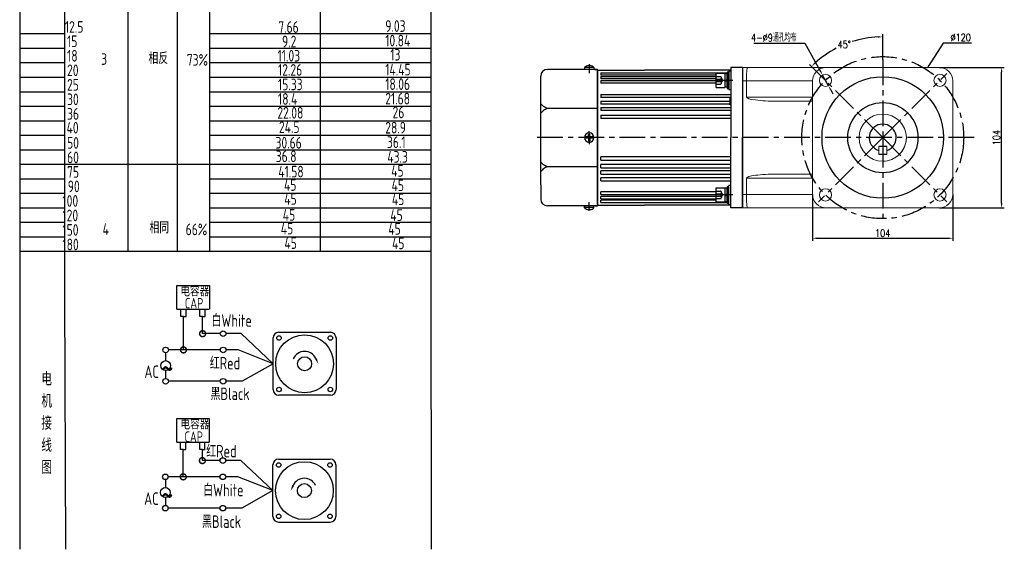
# Model space of a CAD drawing. Header units: inches. Extents: x 331 to 12887, y -474 to 4488.
# Tile 104 of 122: x 8955 to 9685, y 3586 to 3978. Entities that reach past the tile are written whole.
import ezdxf

# ---------------------------------------------------------------- set-up
doc = ezdxf.new("R2010")
doc.units = ezdxf.units.IN
doc.header["$LTSCALE"] = 10
doc.header["$MEASUREMENT"] = 0
doc.linetypes.add('CENTER', pattern=[10.16, 6.35, -1.27, 1.27, -1.27])
doc.linetypes.add('HIDDEN', pattern=[1.905, 1.27, -0.635])
for name, color, linetype in [('1轮廓实线层', 7, 'Continuous'), ('2细线层', 4, 'Continuous'), ('3中心线层', 1, 'CENTER'), ('4虚线层', 6, 'HIDDEN'), ('6文字层', 3, 'Continuous'), ('7标注层', 4, 'Continuous')]:
    doc.layers.add(name, color=color, linetype=linetype)
doc.styles.add('PC_TEXTSTYLE', font='isocp.shx', dxfattribs={"width": 0.8, "bigfont": 'HZFS.SHX'})
doc.styles.add('TH_GBDIM', font='romans.shx', dxfattribs={"width": 0.8, "bigfont": 'gbcbig.shx'})
doc.dimstyles.new('TH_GBDIM', dxfattribs={"dimtxt": 3.5, "dimasz": 2.5, "dimexe": 2, "dimexo": 0, "dimgap": 1, "dimtad": 1, "dimdec": 4, "dimdsep": 46, "dimtxsty": 'TH_GBDIM', "dimcen": 0.09, "dimclrd": 4, "dimclre": 4, "dimclrt": 3, "dimadec": 0, "dimazin": 0, "dimtfac": 1, "dimtdec": 4, "dimtmove": 0, "dimatfit": 3, "dimfxl": 1, "dimtzin": 0, "dimarcsym": 0})

# ---------------------------------------------------------------- blocks, each defined once
blk = doc.blocks.new('_DotSmall')
at = {"color": 0, "linetype": 'ByBlock', "const_width": 0.5}
blk.add_lwpolyline([(-0.0625, 0, 1), (0.0625, 0, 1)], format="xyb", close=True, dxfattribs=at)
blk = doc.blocks.new('*D757')
at = {"layer": '7标注层', "color": 4, "lineweight": -2, "transparency": 16777216}
for p, q in [((9542.82, 3848.61), (9542.82, 3814.1)), ((9646.82, 3848.61), (9646.82, 3814.1)), ((9546.32, 3816.1), (9643.32, 3816.1))]:
    blk.add_line(p, q, dxfattribs=at)
at = {"layer": '7标注层', "color": 4, "transparency": 16777216}
for points in [[(9546.32, 3816.69), (9546.32, 3815.52), (9542.82, 3816.1)], [(9643.32, 3816.69), (9643.32, 3815.52), (9646.82, 3816.1)]]:
    blk.add_solid(points, dxfattribs=at)
at = {"layer": 'Defpoints', "color": 0, "transparency": 16777216}
for p in [(9542.82, 3848.61), (9646.82, 3848.61), (9646.82, 3816.1)]:
    blk.add_point(p, dxfattribs=at)
at = {"layer": '7标注层', "color": 3, "transparency": 16777216, "insert": (9594.82, 3819.85), "char_height": 5.5, "attachment_point": 5, "style": 'TH_GBDIM'}
blk.add_mtext('104', dxfattribs=at)
blk = doc.blocks.new('*D758')
at = {"layer": '7标注层', "color": 4, "lineweight": -2, "transparency": 16777216}
for p, q in [((9636.82, 3942.61), (9684.93, 3942.61)), ((9682.93, 3842.11), (9682.93, 3939.11)), ((9636.82, 3838.61), (9684.93, 3838.61))]:
    blk.add_line(p, q, dxfattribs=at)
at = {"layer": '7标注层', "color": 4, "transparency": 16777216}
for points in [[(9682.34, 3939.11), (9683.51, 3939.11), (9682.93, 3942.61)], [(9682.34, 3842.11), (9683.51, 3842.11), (9682.93, 3838.61)]]:
    blk.add_solid(points, dxfattribs=at)
at = {"layer": 'Defpoints', "color": 0, "transparency": 16777216}
for p in [(9636.82, 3942.61), (9682.93, 3942.61), (9636.82, 3838.61)]:
    blk.add_point(p, dxfattribs=at)
at = {"layer": '7标注层', "color": 3, "transparency": 16777216, "insert": (9679.18, 3890.61), "char_height": 5.5, "attachment_point": 5, "rotation": 90, "style": 'TH_GBDIM'}
blk.add_mtext('104', dxfattribs=at)
blk = doc.blocks.new('*D759')
at = {"layer": '7标注层', "color": 4, "lineweight": -2, "transparency": 16777216}
for p, q in [((9639.51, 3960.47), (9629.04, 3944.1)), ((9660.56, 3960.47), (9639.51, 3960.47)), ((9594.73, 3890.61), (9594.91, 3890.61)), ((9594.82, 3890.52), (9594.82, 3890.7))]:
    blk.add_line(p, q, dxfattribs=at)
at = {"layer": '7标注层', "color": 4, "transparency": 16777216}
blk.add_solid([(9628.55, 3944.41), (9629.53, 3943.78), (9627.15, 3941.15)], dxfattribs=at)
at = {"layer": 'Defpoints', "color": 0, "transparency": 16777216}
for p in [(9627.15, 3941.15), (9562.49, 3840.06)]:
    blk.add_point(p, dxfattribs=at)
at = {"layer": '7标注层', "color": 3, "transparency": 16777216, "insert": (9652.59, 3964.72), "char_height": 5.5, "attachment_point": 5, "style": 'TH_GBDIM'}
blk.add_mtext('{∅120}{}{}', dxfattribs=at)
blk = doc.blocks.new('*D760')
at = {"layer": '7标注层', "color": 4, "lineweight": -2, "transparency": 16777216}
for p, q in [((9499.31, 3960.63), (9537.2, 3960.63)), ((9537.2, 3960.63), (9548.54, 3940.04)), ((9554.57, 3929.09), (9550.23, 3936.98)), ((9556.25, 3926.03), (9557.94, 3922.96))]:
    blk.add_line(p, q, dxfattribs=at)
at = {"layer": '7标注层', "color": 4, "transparency": 16777216}
for points in [[(9549.05, 3940.32), (9548.03, 3939.76), (9550.23, 3936.98)], [(9556.77, 3926.31), (9555.74, 3925.74), (9554.57, 3929.09)]]:
    blk.add_solid(points, dxfattribs=at)
at = {"layer": 'Defpoints', "color": 0, "transparency": 16777216}
for p in [(9550.23, 3936.98), (9554.57, 3929.09)]:
    blk.add_point(p, dxfattribs=at)
at = {"layer": '7标注层', "color": 3, "transparency": 16777216, "insert": (9514.13, 3964.56), "char_height": 5.5, "attachment_point": 5, "style": 'TH_GBDIM'}
blk.add_mtext('{4-∅9}{}{}{通孔均布}', dxfattribs=at)
blk = doc.blocks.new('*D632')
at = {"layer": '7标注层', "color": 4, "lineweight": -2, "transparency": 16777216}
for p, q in [((9594.82, 3948.56), (9594.82, 3967.23)), ((9547.21, 3938.22), (9540.64, 3944.79))]:
    blk.add_line(p, q, dxfattribs=at)
for start, end in [(92.68759, 107.67506), (117.49999, 132.31241)]:
    blk.add_arc((9594.82, 3890.61), 74.62, start, end, dxfattribs=at)
at = {"layer": '7标注层', "color": 4, "transparency": 16777216}
for points in [[(9591.31, 3965.73), (9591.34, 3964.56), (9594.82, 3965.23)], [(9544.99, 3945.37), (9544.19, 3946.21), (9542.06, 3943.37)]]:
    blk.add_solid(points, dxfattribs=at)
at = {"layer": 'Defpoints', "color": 0, "transparency": 16777216}
for p in [(9575.51, 3962.69), (9594.82, 3948.56), (9547.21, 3938.22), (9594.82, 3890.61), (9594.82, 3831.41)]:
    blk.add_point(p, dxfattribs=at)
at = {"layer": '7标注层', "color": 3, "transparency": 16777216, "insert": (9566.27, 3959.55), "char_height": 5.5, "attachment_point": 5, "style": 'TH_GBDIM'}
blk.add_mtext('45°', dxfattribs=at)

msp = doc.modelspace()

# ---------------------------------------------------------------- linework, layer by layer
for p, q in [((9383.32208, 3941.1072), (9346.32208, 3941.1072)), ((9373.82208, 3942.54254), (9373.82208, 3941.1072)), ((9380.82208, 3942.44814), (9373.82208, 3942.44814)), ((9376.72208, 3944.1354), (9376.72208, 3943.7072)), ((9377.92208, 3943.7072), (9376.72208, 3943.7072)), ((9377.92208, 3944.1354), (9377.92208, 3943.7072)), ((9380.82208, 3942.54254), (9380.82208, 3941.1072)), ((9381.57208, 3941.1072), (9383.32208, 3941.1072)), ((9383.32208, 3940.1072), (9383.32208, 3941.1072)), ((9490.82208, 3942.6072), (9490.82208, 3838.6072)), ((9341.32208, 3925.6072), (9341.32208, 3936.1072)), ((9383.32208, 3940.1072), (9383.32208, 3890.6072)), ((9341.32208, 3855.6072), (9341.32208, 3925.6072)), ((9383.32208, 3912.18844), (9346.32208, 3912.18844)), ((9383.32208, 3841.1072), (9383.32208, 3890.6072)), ((9597.82208, 3884.1072), (9591.82208, 3884.1072)), ((9597.82208, 3878.1072), (9591.82208, 3878.1072)), ((9383.32208, 3869.02596), (9346.32208, 3869.02596)), ((9341.32208, 3855.6072), (9341.32208, 3845.1072)), ((9490.82208, 3848.6072), (9490.82208, 3838.6072)), ((9383.32208, 3840.1072), (9346.32208, 3840.1072)), ((9373.82208, 3838.67185), (9373.82208, 3840.1072)), ((9373.82208, 3839.80444), (9373.82208, 3838.67185)), ((9380.82208, 3838.76626), (9373.82208, 3838.76626)), ((9380.82208, 3838.67185), (9380.82208, 3840.1072)), ((9381.57208, 3840.1072), (9383.32208, 3840.1072)), ((9381.57208, 3840.1072), (9383.32208, 3840.1072)), ((9383.32208, 3841.1072), (9383.32208, 3840.1072)), ((9377.92208, 3837.5072), (9376.72208, 3837.5072)), ((9376.72208, 3837.079), (9376.72208, 3837.5072)), ((9377.92208, 3837.079), (9377.92208, 3837.5072))]:
    msp.add_line(p, q)
at = {"linetype": 'Continuous', "lineweight": 15}
for p, q in [((9490.82208, 3942.6072), (9494.48245, 3942.6072)), ((9494.48245, 3942.6072), (9552.82208, 3942.6072)), ((9636.82207, 3942.6072), (9552.82208, 3942.6072)), ((9493.82208, 3932.6072), (9490.82208, 3932.6072)), ((9542.82208, 3932.6072), (9493.82208, 3932.6072)), ((9493.82208, 3920.6072), (9493.82208, 3932.6072)), ((9542.82208, 3932.6072), (9542.82208, 3848.6072)), ((9646.82207, 3848.6072), (9646.82207, 3932.6072)), ((9493.82208, 3920.6072), (9542.82208, 3920.6072)), ((9542.82208, 3917.6072), (9516.63557, 3917.6072)), ((9591.82208, 3884.1072), (9591.82208, 3878.1072)), ((9597.82208, 3878.1072), (9597.82208, 3884.1072)), ((9542.82208, 3860.6072), (9493.82208, 3860.6072)), ((9493.82208, 3860.6072), (9493.82208, 3848.6072)), ((9516.63557, 3863.6072), (9542.82208, 3863.6072)), ((9490.82208, 3848.6072), (9493.82208, 3848.6072)), ((9493.82208, 3848.6072), (9542.82208, 3848.6072)), ((9494.48245, 3838.6072), (9490.82208, 3838.6072)), ((9552.82208, 3838.6072), (9494.48245, 3838.6072)), ((9552.82208, 3838.6072), (9636.82207, 3838.6072))]:
    msp.add_line(p, q, dxfattribs=at)
at = {"color": 7, "linetype": 'Continuous', "lineweight": 15}
msp.add_line((9490.82208, 3848.60654), (9490.82208, 3838.6072), dxfattribs=at)
at = {"linetype": 'Continuous', "lineweight": 15}
for centre, radius in [((9552.39567, 3933.03361), 4.5), ((9637.24848, 3933.03361), 4.5), ((9594.82208, 3890.6072), 17.5), ((9594.82208, 3890.6072), 17.5), ((9552.39567, 3848.18079), 4.5), ((9637.24848, 3848.18079), 4.5)]:
    msp.add_circle(centre, radius, dxfattribs=at)
for centre, radius, start, end in [((9346.32208, 3936.1072), 5, 90, 180), ((9378.28197, 3937.85905), 6.46728, 103.95724298, 133.59914619), ((9376.36218, 3937.85905), 6.46728, 46.40085381, 76.04275702), ((9594.82208, 3890.6072), 10, 287.45760125, 252.54239469), ((9346.32208, 3845.1072), 5, 180, 270), ((9378.28197, 3843.35534), 6.46728, 226.40085381, 256.04275702), ((9376.36218, 3843.35534), 6.46728, 283.95724298, 313.59914619)]:
    msp.add_arc(centre, radius, start, end)
for centre, radius, start, end in [((9552.82208, 3932.6072), 10, 90, 180), ((9636.82208, 3932.6072), 10, 0, 90), ((9594.82208, 3890.6072), 17.5, 292.4427042, 0), ((9594.82208, 3890.6072), 17.5, 270, 292.4427042), ((9552.82208, 3848.6072), 10, 180, 270), ((9636.82208, 3848.6072), 10, 270, 0)]:
    msp.add_arc(centre, radius, start, end, dxfattribs=at)
for centre, major_axis, ratio, start_param, end_param in [((9494.48245, 3932.6072), (0, 10), 0.066037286, 0, 1.570796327), ((9516.63557, 3920.6072), (-22.8135, 0), 0.131501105, 0, 1.570796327), ((9516.63557, 3860.6072), (22.8135, 0), 0.131501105, 1.570796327, 3.141592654), ((9494.48245, 3848.6072), (0, 10), 0.066037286, 1.570796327, 3.141592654)]:
    msp.add_ellipse(centre, major_axis=major_axis, ratio=ratio, start_param=start_param, end_param=end_param, dxfattribs=at)
for points in [[(9346.32208, 3912.18844), (9343.46693, 3913.60404), (9341.32208, 3915.69363)], [(9346.32208, 3912.18844), (9343.46693, 3910.77284), (9341.32208, 3908.68325)], [(9346.32208, 3869.02596), (9343.46693, 3870.44156), (9341.32208, 3872.53115)], [(9346.32208, 3869.02596), (9343.46693, 3867.61035), (9341.32208, 3865.52076)]]:
    msp.add_spline(points, degree=3)
at = {"layer": '1轮廓实线层'}
for p, q in [((9259.83752, 4284.61753), (9259.83752, 3792.99969)), ((8955.196, 4097.05413), (8955.196, 3762.1324)), ((8955.196, 4090.48671), (8955.196, 3743.8379)), ((9383.32208, 3940.6072), (9418.32208, 3940.6072)), ((9383.32208, 3890.6072), (9383.32208, 3940.6072)), ((9482.32208, 3940.6072), (9418.32208, 3940.6072)), ((9482.32208, 3942.6072), (9482.32208, 3932.6072)), ((9490.82208, 3942.6072), (9482.32208, 3942.6072)), ((9490.82208, 3942.6072), (9490.82208, 3890.6072)), ((9490.82208, 3942.6072), (9490.82208, 3838.6072)), ((9490.82208, 3942.6072), (9490.82208, 3890.6072)), ((9490.82208, 3942.6072), (9490.82208, 3890.6072)), ((9385.82208, 3938.53622), (9479.54208, 3938.53622)), ((9385.82208, 3938.53622), (9385.82208, 3936.82371)), ((9471.46208, 3936.82371), (9385.82208, 3936.82371)), ((9385.82208, 3936.00458), (9471.46208, 3936.00458)), ((9385.82208, 3936.00458), (9385.82208, 3934.15399)), ((9471.46208, 3934.15399), (9385.82208, 3934.15399)), ((9471.46208, 3927.83361), (9471.46208, 3938.23361)), ((9471.46208, 3938.23361), (9477.86208, 3938.23361)), ((9477.86208, 3938.23361), (9477.86208, 3927.83361)), ((9477.86208, 3937.95361), (9477.86208, 3928.11361)), ((9479.54208, 3937.95361), (9477.86208, 3937.95361)), ((9477.86208, 3933.03361), (9479.54208, 3933.75737)), ((9480.82208, 3939.03361), (9479.54208, 3939.03361)), ((9479.54208, 3939.03361), (9479.54208, 3936.39361)), ((9479.54208, 3928.11361), (9479.54208, 3937.95361)), ((9479.54208, 3936.39361), (9479.54208, 3929.67361)), ((9480.82208, 3940.03361), (9480.82208, 3926.03361)), ((9480.82208, 3940.03361), (9482.32208, 3940.03361)), ((9480.82208, 3936.39361), (9480.82208, 3939.03361)), ((9480.82208, 3929.67361), (9480.82208, 3936.39361)), ((9385.82208, 3932.8148), (9471.46208, 3932.8148)), ((9385.82208, 3932.8148), (9385.82208, 3930.83509)), ((9471.46208, 3930.83509), (9385.82208, 3930.83509)), ((9471.46208, 3927.83361), (9477.86208, 3927.83361)), ((9477.86208, 3932.1289), (9479.54208, 3932.85266)), ((9477.86208, 3928.11361), (9479.54208, 3928.11361)), ((9479.54208, 3929.67361), (9479.54208, 3927.03361)), ((9479.54208, 3927.03361), (9480.82208, 3927.03361)), ((9480.82208, 3927.03361), (9480.82208, 3929.67361)), ((9482.32208, 3926.03361), (9480.82208, 3926.03361)), ((9482.32208, 3932.6072), (9482.32208, 3890.6072)), ((9385.82208, 3922.64027), (9482.32208, 3922.64027)), ((9385.82208, 3922.64027), (9385.82208, 3920.39572)), ((9482.32208, 3920.39572), (9385.82208, 3920.39572)), ((9481.82208, 3920.3072), (9482.32208, 3920.3072)), ((9481.82208, 3914.9072), (9481.82208, 3920.3072)), ((9385.82208, 3917.6091), (9481.82148, 3917.6091)), ((9385.82208, 3917.6091), (9385.82208, 3915.27968)), ((9481.82208, 3915.27968), (9385.82208, 3915.27968)), ((9385.82208, 3912.98811), (9482.32208, 3912.98811)), ((9385.82208, 3912.98811), (9385.82208, 3910.59871)), ((9482.32208, 3914.9072), (9481.82208, 3914.9072)), ((9482.32208, 3910.59871), (9385.82208, 3910.59871)), ((9385.82208, 3907.30805), (9482.32208, 3907.30805)), ((9385.82208, 3907.30805), (9385.82208, 3904.86449)), ((9482.32208, 3904.86449), (9385.82208, 3904.86449)), ((9376.82208, 3891.1072), (9374.82208, 3891.1072)), ((9374.82208, 3890.6072), (9374.82208, 3891.1072)), ((9374.82208, 3890.6072), (9374.82208, 3890.1072)), ((9376.82208, 3890.1072), (9374.82208, 3890.1072)), ((9376.82208, 3891.1072), (9376.82208, 3893.1072)), ((9376.82208, 3893.1072), (9377.82208, 3893.1072)), ((9376.82208, 3890.1072), (9376.82208, 3888.1072)), ((9377.82208, 3891.1072), (9377.82208, 3893.1072)), ((9379.82208, 3891.1072), (9377.82208, 3891.1072)), ((9379.82208, 3890.1072), (9377.82208, 3890.1072)), ((9377.82208, 3890.1072), (9377.82208, 3888.1072)), ((9379.82208, 3890.1072), (9379.82208, 3891.1072)), ((9383.32208, 3890.6072), (9383.32208, 3840.6072)), ((9482.32208, 3848.6072), (9482.32208, 3890.6072)), ((9490.82208, 3838.6072), (9490.82208, 3890.6072)), ((9490.82208, 3838.6072), (9490.82208, 3890.6072)), ((9490.82208, 3838.6072), (9490.82208, 3890.6072)), ((9376.82208, 3888.1072), (9377.82208, 3888.1072)), ((9385.82208, 3873.90635), (9385.82208, 3876.3499)), ((9482.32208, 3876.3499), (9385.82208, 3876.3499)), ((9385.82208, 3873.90635), (9482.32208, 3873.90635)), ((9385.82208, 3868.22629), (9385.82208, 3870.61569)), ((9482.32208, 3870.61569), (9385.82208, 3870.61569)), ((9385.82208, 3868.22629), (9482.32208, 3868.22629)), ((9385.82208, 3863.60529), (9385.82208, 3865.93472)), ((9482.32208, 3865.93472), (9385.82208, 3865.93472)), ((9385.82208, 3863.60529), (9482.32208, 3863.60529)), ((9385.82208, 3858.57412), (9385.82208, 3860.81868)), ((9482.32208, 3860.81868), (9385.82208, 3860.81868)), ((9477.25803, 3863.60529), (9481.82148, 3863.60529)), ((9482.32208, 3860.81868), (9477.28823, 3860.81868)), ((9385.82208, 3858.57412), (9482.32208, 3858.57412)), ((9471.46208, 3842.98079), (9471.46208, 3853.38079)), ((9471.46208, 3853.38079), (9477.86208, 3853.38079)), ((9477.28232, 3858.57412), (9482.32208, 3858.57412)), ((9477.86208, 3853.38079), (9477.86208, 3842.98079)), ((9477.86208, 3853.10079), (9477.86208, 3843.26079)), ((9479.54208, 3853.10079), (9477.86208, 3853.10079)), ((9480.82208, 3854.18079), (9479.54208, 3854.18079)), ((9479.54208, 3854.18079), (9479.54208, 3851.54079)), ((9479.54208, 3843.26079), (9479.54208, 3853.10079)), ((9482.32208, 3855.18079), (9480.82208, 3855.18079)), ((9480.82208, 3841.18079), (9480.82208, 3855.18079)), ((9480.82208, 3851.54079), (9480.82208, 3854.18079)), ((9385.82208, 3848.3996), (9385.82208, 3850.37931)), ((9471.46208, 3850.37931), (9385.82208, 3850.37931)), ((9385.82208, 3848.3996), (9471.46208, 3848.3996)), ((9385.82208, 3845.20982), (9385.82208, 3847.06041)), ((9471.46208, 3847.06041), (9385.82208, 3847.06041)), ((9477.86208, 3848.18079), (9479.54208, 3848.90456)), ((9477.86208, 3847.27608), (9479.54208, 3847.99985)), ((9479.54208, 3851.54079), (9479.54208, 3844.82079)), ((9480.82208, 3844.82079), (9480.82208, 3851.54079)), ((9482.32208, 3838.6072), (9482.32208, 3848.6072)), ((9383.32208, 3840.6072), (9418.32208, 3840.6072)), ((9385.82208, 3845.20982), (9471.46208, 3845.20982)), ((9385.82208, 3842.67818), (9385.82208, 3844.39069)), ((9471.46208, 3844.39069), (9385.82208, 3844.39069)), ((9385.82208, 3842.67818), (9479.54208, 3842.67818)), ((9482.32208, 3840.6072), (9418.32208, 3840.6072)), ((9471.46208, 3842.98079), (9477.86208, 3842.98079)), ((9482.32208, 3840.6072), (9477.28147, 3840.6072)), ((9477.86208, 3843.26079), (9479.54208, 3843.26079)), ((9479.54208, 3844.82079), (9479.54208, 3842.18079)), ((9479.54208, 3842.18079), (9480.82208, 3842.18079)), ((9480.82208, 3842.18079), (9480.82208, 3844.82079)), ((9480.82208, 3841.18079), (9482.32208, 3841.18079)), ((9490.82208, 3838.6072), (9482.32208, 3838.6072)), ((8955.196, 3809.63105), (8955.196, 3585.74637)), ((9259.83752, 3792.99969), (9260.18082, 3585.74638))]:
    msp.add_line(p, q, dxfattribs=at)
at = {"layer": '1轮廓实线层', "color": 4}
msp.add_line((9177.92961, 4045.33213), (9177.92961, 3806.42122), dxfattribs=at)
at = {"layer": '1轮廓实线层'}
for centre, radius in [((9594.82208, 3890.6972), 45), ((9594.91208, 3890.6072), 26)]:
    msp.add_circle(centre, radius, dxfattribs=at)
for start, end in [(0, 180), (180, 0)]:
    msp.add_arc((9377.32208, 3890.6072), 3.5, start, end, dxfattribs=at)
at = {"layer": '2细线层'}
for p, q in [((8988.7749, 3774.17856), (8988.7749, 4059.99585)), ((9035.69801, 3806.42122), (9035.69801, 4059.99585)), ((9072.18786, 3806.42122), (9072.18786, 4059.99585)), ((9096.02167, 3806.42123), (9096.02167, 4059.99585)), ((8955.196, 3967.63457), (8988.7749, 3967.63457)), ((9096.02167, 3967.63457), (9259.83752, 3967.63457)), ((8955.196, 3956.88701), (8988.7749, 3956.88701)), ((9096.02167, 3956.88701), (9259.83752, 3956.88701)), ((8955.196, 3946.13946), (8988.7749, 3946.13946)), ((9096.02167, 3946.13946), (9259.83752, 3946.13946)), ((8955.196, 3935.3919), (8988.7749, 3935.3919)), ((9096.02167, 3935.3919), (9259.83752, 3935.3919)), ((8955.196, 3924.64434), (8988.7749, 3924.64434)), ((9096.02167, 3924.64434), (9259.83752, 3924.64434)), ((8955.196, 3913.89679), (8988.7749, 3913.89679)), ((9096.02167, 3913.89679), (9259.83752, 3913.89679)), ((8955.196, 3903.14923), (8988.7749, 3903.14923)), ((9096.02167, 3903.14923), (9259.83752, 3903.14923)), ((8955.196, 3892.40168), (8988.7749, 3892.40168)), ((9096.02167, 3892.40168), (9259.83752, 3892.40168)), ((8955.196, 3881.65412), (8988.7749, 3881.65412)), ((9096.02167, 3881.65412), (9259.83752, 3881.65412)), ((8955.196, 3870.90656), (9096.02167, 3870.90656)), ((9096.02167, 3870.90656), (9259.83752, 3870.90656)), ((8955.196, 3860.15901), (8988.7749, 3860.15901)), ((9096.02167, 3860.15901), (9259.83752, 3860.15901)), ((8955.196, 3849.41145), (8988.7749, 3849.41145)), ((9096.02167, 3849.41145), (9259.83752, 3849.41145)), ((8955.196, 3838.6639), (8988.7749, 3838.6639)), ((9096.02167, 3838.6639), (9259.83752, 3838.6639)), ((8955.196, 3827.91634), (8988.7749, 3827.91634)), ((9096.02167, 3827.91634), (9259.83752, 3827.91634)), ((8955.196, 3817.16878), (8988.7749, 3817.16878)), ((9096.02167, 3817.16878), (9259.83752, 3817.16878)), ((8955.196, 3806.42123), (8988.7749, 3806.42123)), ((8988.7749, 3806.42122), (9259.83754, 3806.42122)), ((9096.02167, 3806.42123), (9259.83752, 3806.42123)), ((9071.77611, 3763.51054), (9071.77611, 3781.13073)), ((9071.77611, 3781.13073), (9095.75447, 3781.13073)), ((9095.75447, 3781.13073), (9095.75447, 3763.51054)), ((8989.27092, 3585.74638), (8988.7749, 3774.17856)), ((9071.77611, 3763.51054), (9095.65825, 3763.51054)), ((9074.58714, 3758.23695), (9074.58714, 3763.51054)), ((9076.57959, 3758.23695), (9074.58714, 3758.23695)), ((9076.52364, 3758.23695), (9078.51609, 3758.23695)), ((9076.57959, 3733.39372), (9076.57959, 3758.23695)), ((9078.46013, 3758.23695), (9078.46013, 3763.51054)), ((9088.78678, 3758.24944), (9088.78678, 3763.52303)), ((9090.77924, 3758.24944), (9088.78678, 3758.24944)), ((9090.72328, 3758.24944), (9092.71573, 3758.24944)), ((9090.77924, 3745.43703), (9090.77924, 3758.30095)), ((9092.65977, 3758.24944), (9092.65977, 3763.52303)), ((9103.89105, 3745.43703), (9090.77924, 3745.43703)), ((9119.28666, 3745.43703), (9108.0409, 3745.43703)), ((9143.0945, 3723.16421), (9119.28666, 3745.43703)), ((9103.90069, 3733.39372), (9076.57959, 3733.39372)), ((9143.0945, 3723.16421), (9120.00765, 3710.19524)), ((9103.89105, 3710.19524), (9065.49807, 3710.19524)), ((9120.00765, 3710.19524), (9108.0409, 3710.19524)), ((9071.63765, 3665.02245), (9071.63765, 3682.64264)), ((9071.63765, 3682.64264), (9095.616, 3682.64264)), ((9095.616, 3682.64264), (9095.616, 3665.02245)), ((9071.63765, 3665.02245), (9095.51978, 3665.02245)), ((9074.44867, 3659.74886), (9074.44867, 3665.02245)), ((9078.32167, 3659.74886), (9078.32167, 3665.02245)), ((9088.64831, 3659.76136), (9088.64831, 3665.03495)), ((9092.52131, 3659.76136), (9092.52131, 3665.03495)), ((9076.44113, 3659.74886), (9074.44867, 3659.74886)), ((9076.38517, 3639.40358), (9076.38517, 3659.74886)), ((9076.38517, 3659.74886), (9078.37762, 3659.74886)), ((9090.64077, 3659.76136), (9088.64831, 3659.76136)), ((9090.58481, 3659.76136), (9092.57727, 3659.76136)), ((9090.58481, 3651.44689), (9090.58481, 3659.75073)), ((9103.69663, 3651.44689), (9090.58481, 3651.44689)), ((9119.09224, 3651.44689), (9107.84648, 3651.44689)), ((9142.90008, 3629.17408), (9119.09224, 3651.44689)), ((9103.70627, 3639.40358), (9076.38517, 3639.40358)), ((9142.90008, 3629.17408), (9119.81323, 3616.20511)), ((9103.69663, 3616.20511), (9065.30364, 3616.20511)), ((9119.81323, 3616.20511), (9107.84648, 3616.20511)), ((9147.04048, 3605.88431), (9185.33921, 3605.88431))]:
    msp.add_line(p, q, dxfattribs=at)
at = {"layer": '2细线层', "color": 4}
for p, q in [((9147.2349, 3746.45398), (9185.53364, 3746.45398)), ((9143.0945, 3704.01485), (9143.0945, 3742.31358)), ((9189.67404, 3742.31358), (9189.67404, 3704.01485)), ((9185.53364, 3699.87444), (9147.2349, 3699.87444)), ((9148.93084, 3699.87444), (9147.2349, 3699.87444)), ((9147.04048, 3652.46385), (9185.33921, 3652.46385)), ((9142.90008, 3610.02471), (9142.90008, 3648.32344)), ((9189.47961, 3648.32344), (9189.47961, 3610.02471))]:
    msp.add_line(p, q, dxfattribs=at)
at = {"layer": '2细线层'}
for points in [[(9174.69016, 3727.03731, 0, 0, 0), (9174.69016, 3727.03731, 1.55265, 0, 0), (9176.54897, 3723.05108, 0, 0, 0)], [(9157.88396, 3633.04718, 0, 0, 0), (9157.88396, 3633.04718, 1.55265, 0, 0), (9156.02515, 3629.06095, 0, 0, 0)]]:
    msp.add_lwpolyline(points, format="xyseb", dxfattribs=at)
for centre in [(9105.96598, 3745.43703), (9063.33256, 3733.39372), (9105.97562, 3733.39372), (9063.36679, 3710.19524), (9105.96598, 3710.19524), (9105.77155, 3651.44689), (9063.13814, 3639.40358), (9105.78119, 3639.40358), (9063.17236, 3616.20511), (9105.77155, 3616.20511)]:
    msp.add_circle(centre, 2.07493, dxfattribs=at)
at = {"layer": '2细线层', "color": 4}
for centre, radius in [((9166.38427, 3723.16421), 21.43476), ((9147.35417, 3742.19431), 1.68204), ((9185.41437, 3742.19431), 1.68204), ((9166.38427, 3723.16421), 5.1755), ((9147.35417, 3704.13411), 1.68204), ((9185.41437, 3704.13411), 1.68204), ((9166.18984, 3629.17408), 21.43476), ((9147.15975, 3648.20417), 1.68204), ((9185.21994, 3648.20417), 1.68204), ((9166.18984, 3629.17408), 5.1755), ((9147.15975, 3610.14398), 1.68204), ((9185.21994, 3610.14398), 1.68204)]:
    msp.add_circle(centre, radius, dxfattribs=at)
for centre, start, end in [((9147.2349, 3742.31358), 90, 180), ((9185.53364, 3742.31358), 0, 90), ((9147.2349, 3704.01485), 180, 270), ((9185.53364, 3704.01485), 270, 0), ((9147.04048, 3648.32344), 90, 180), ((9185.33921, 3648.32344), 0, 90), ((9147.04048, 3610.02471), 180, 270), ((9185.33921, 3610.02471), 270, 0)]:
    msp.add_arc(centre, 4.1404, start, end, dxfattribs=at)
at = {"layer": '2细线层'}
for centre in [(9166.38427, 3723.16421), (9166.18984, 3629.17408)]:
    msp.add_arc(centre, 9.16453, 25, 156.22351377, dxfattribs=at)
at = {"layer": '3中心线层', "ltscale": 0.3}
for p, q in [((9594.82208, 3948.55599), (9594.82208, 3831.40738)), ((9594.82208, 3890.6072), (9547.2068, 3938.22248)), ((9594.82208, 3890.6072), (9642.43735, 3938.22248)), ((9662.64556, 3890.60719), (9335.11962, 3890.60719)), ((9594.82208, 3890.6072), (9547.2068, 3842.99192)), ((9594.82208, 3890.6072), (9642.43735, 3842.99192))]:
    msp.add_line(p, q, dxfattribs=at)
at = {"layer": '3中心线层'}
for p, q in [((9377.32208, 3944.93116), (9377.32208, 3938.31028)), ((9483.67402, 3933.03361), (9470.82208, 3933.03361)), ((9377.32208, 3889.5543), (9377.32208, 3895.33551)), ((9377.32208, 3891.66009), (9377.32208, 3885.87889)), ((9594.81079, 3893.91848), (9594.81079, 3887.31848)), ((9483.67402, 3848.18079), (9470.82208, 3848.18079)), ((9377.32208, 3836.28324), (9377.32208, 3842.90412))]:
    msp.add_line(p, q, dxfattribs=at)
at = {"layer": '3中心线层', "ltscale": 0.3}
msp.add_circle((9594.82208, 3890.6072), 60, dxfattribs=at)
at = {"layer": '4虚线层'}
for p, q in [((9471.46208, 3935.77761), (9474.66208, 3935.77761)), ((9471.46208, 3933.94827), (9474.66208, 3933.94827)), ((9475.30208, 3934.86294), (9475.98208, 3933.03361)), ((9471.46208, 3932.11894), (9474.66208, 3932.11894)), ((9471.46208, 3930.28961), (9474.66208, 3930.28961)), ((9475.30208, 3931.20427), (9475.98208, 3933.03361)), ((9471.46208, 3850.92479), (9474.66208, 3850.92479)), ((9471.46208, 3849.09546), (9474.66208, 3849.09546)), ((9471.46208, 3847.26613), (9474.66208, 3847.26613)), ((9475.30208, 3850.01013), (9475.98208, 3848.18079)), ((9475.30208, 3846.35146), (9475.98208, 3848.18079)), ((9471.46208, 3845.43679), (9474.66208, 3845.43679))]:
    msp.add_line(p, q, dxfattribs=at)
for centre in [(9474.32847, 3934.86294), (9474.32847, 3933.03361), (9474.32847, 3931.20427), (9474.32847, 3850.01013), (9474.32847, 3848.18079), (9474.32847, 3846.35146)]:
    msp.add_arc(centre, 0.97361, 290.03838457, 69.96161543, dxfattribs=at)
at = {"layer": '7标注层'}
for p, q in [((9063.35479, 3731.31891), (9063.35849, 3725.44482)), ((9076.57959, 3733.39372), (9065.40749, 3733.39372)), ((9117.15612, 3733.39372), (9108.05054, 3733.39372)), ((9143.0945, 3723.16421), (9117.15612, 3733.39372)), ((9063.36309, 3718.14426), (9063.36679, 3712.27017)), ((9063.16037, 3637.32878), (9063.16406, 3631.45469)), ((9076.38517, 3639.40358), (9065.21306, 3639.40358)), ((9116.96169, 3639.40358), (9107.85612, 3639.40358)), ((9142.90008, 3629.17408), (9116.96169, 3639.40358)), ((9063.16866, 3624.15412), (9063.17236, 3618.28003))]:
    msp.add_line(p, q, dxfattribs=at)
for centre in [(9063.36079, 3721.79454), (9063.16636, 3627.8044)]:
    msp.add_circle(centre, 3.65028, dxfattribs=at)

# ---------------------------------------------------------------- block references
at = {"layer": '2细线层'}
for p, xscale, yscale, zscale, rotation in [((9090.77924, 3745.43703), 8.74429657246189, 8.74429657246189, 8.74429657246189, 0.05529606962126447), ((9076.57959, 3733.39372), 8.74429657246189, 8.74429657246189, 8.74429657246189, 0.05529606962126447), ((9090.58481, 3651.44689), 8.744296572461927, 8.744296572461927, 8.744296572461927, 0.05529606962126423), ((9076.38517, 3639.40358), 8.744296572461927, 8.744296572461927, 8.744296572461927, 0.05529606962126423)]:
    msp.add_blockref('_DotSmall', p, dxfattribs=dict(at, xscale=xscale, yscale=yscale, zscale=zscale, rotation=rotation))

# ---------------------------------------------------------------- texts
at = {"layer": '6文字层', "style": 'PC_TEXTSTYLE'}
for s, insert, char_height, width, attachment_point in [('{\\C3;                   12.5}', (8913.64018, 3976.89049), 8.6392949, 100.8014328, 1), ('{\\C3;                9.03}', (9162.90479, 3977.54142), 8.6392949, 100.8014328, 1), ('{\\C3;                7.66}', (9083.61101, 3976.80487), 8.6392949, 100.8014328, 1), ('{\\C3;                   15}', (8915.24839, 3966.27685), 8.6392949, 100.8014328, 1), ('{\\C3;                9.2}', (9086.35913, 3966.12103), 8.6392949, 100.8014328, 1), ('{\\C3;                10.84}', (9162.90479, 3966.79387), 8.6392949, 100.8014328, 1), ('{\\C3;                   18}', (8915.24839, 3955.52929), 8.6392949, 100.8014328, 1), ('{\\C3;                11.03}', (9083.09695, 3955.54504), 8.6392949, 100.8014328, 1), ('{\\C3;                13}', (9166.67261, 3956.31523), 8.6392949, 100.8014328, 1), ('{\\C3;     3}', (8995.80978, 3953.12209), 8.6392949, 100.8014328, 1), ('{\\C3;     相反}', (9030.89609, 3953.73492), 8.6392949, 100.8014328, 1), ('{\\C3;  73%}', (9071.16198, 3952.5301), 8.6392949, 100.8014328, 1), ('{\\C3;                   20}', (8915.24839, 3944.78174), 8.6392949, 100.8014328, 1), ('{\\C3;                12.26}', (9083.44036, 3945.08057), 8.6392949, 100.8014328, 1), ('{\\C3;                14.45}', (9162.90479, 3945.29876), 8.6392949, 100.8014328, 1), ('{\\C3;                   25}', (8915.24839, 3934.03418), 8.6392949, 100.8014328, 1), ('{\\C3;                15.33}', (9083.44036, 3934.33302), 8.6392949, 100.8014328, 1), ('{\\C3;                18.06}', (9162.90479, 3934.5512), 8.6392949, 100.8014328, 1), ('{\\C3;                   30}', (8915.24839, 3923.28662), 8.6392949, 100.8014328, 1), ('{\\C3;                18.4}', (9083.44036, 3923.58546), 8.6392949, 100.8014328, 1), ('{\\C3;                21.68}', (9162.90479, 3923.80364), 8.6392949, 100.8014328, 1), ('{\\C3;                   36}', (8915.24839, 3912.53907), 8.6392949, 100.8014328, 1), ('{\\C3;                22.08}', (9082.94876, 3913.30851), 8.6392949, 100.8014328, 1), ('{\\C3;                26}', (9168.30408, 3913.59559), 8.6392949, 100.8014328, 1), ('{\\C3;                   40}', (8914.85305, 3902.27049), 8.6392949, 100.8014328, 1), ('{\\C3;                24.5}', (9084.14138, 3902.70794), 8.6392949, 100.8014328, 1), ('{\\C3;                28.9}', (9162.90479, 3902.30853), 8.6392949, 100.8014328, 1), ('{\\C3;                   50}', (8915.24839, 3891.04395), 8.6392949, 100.8014328, 1), ('{\\C3;               30.66}', (9085.52743, 3891.11243), 8.6392949, 100.8014328, 1), ('{\\C3;                36.1}', (9164.17887, 3891.56622), 8.6392949, 100.8014328, 1), ('{\\C3;                   60}', (8915.24839, 3880.2964), 8.6392949, 100.8014328, 1), ('{\\C3;             36.8}', (9093.6358, 3881.11419), 8.6392949, 100.8014328, 1), ('{\\C3;                43.3}', (9164.46372, 3880.68806), 8.6392949, 100.8014328, 1), ('{\\C3;                   75}', (8915.24839, 3869.54884), 8.6392949, 100.8014328, 1), ('{\\C3;                41.58}', (9083.62392, 3869.73992), 8.6392949, 100.8014328, 1), ('{\\C3;                45}', (9167.32233, 3870.30598), 8.6392949, 100.8014328, 1), ('{\\C3;                   90}', (8915.78171, 3858.80129), 8.6392949, 100.8014328, 1), ('{\\C3;                45}', (9087.8675, 3859.84234), 8.6392949, 100.8014328, 1), ('{\\C3;                45}', (9167.59247, 3859.64401), 8.6392949, 100.8014328, 1), ('{\\C3;                  100}', (8915.78171, 3848.05373), 8.6392949, 100.8014328, 1), ('{\\C3;                45}', (9088.09499, 3849.49953), 8.6392949, 100.8014328, 1), ('{\\C3;                45}', (9167.81996, 3849.3012), 8.6392949, 100.8014328, 1), ('{\\C3;                  120}', (8915.78171, 3837.30617), 8.6392949, 100.8014328, 1), ('{\\C3;               45}', (9090.90368, 3837.71627), 8.6392949, 100.8014328, 1), ('{\\C3;               45}', (9170.62865, 3837.51794), 8.6392949, 100.8014328, 1), ('{\\C3;                  150}', (8915.78171, 3826.55862), 8.6392949, 100.8014328, 1), ('{\\C3;     4}', (8996.88839, 3827.1444), 8.6392949, 100.8014328, 1), ('{\\C3;     相同}', (9031.62034, 3828.30006), 8.6392949, 100.8014328, 1), ('{\\C3;   66%}', (9066.38452, 3826.9596), 8.6392949, 100.8014328, 1), ('{\\C3;              45}', (9093.38382, 3827.58823), 8.6392949, 100.8014328, 1), ('{\\C3;              45}', (9173.1088, 3827.3899), 8.6392949, 100.8014328, 1), ('{\\C3;                45}', (9088.21686, 3816.84067), 8.6392949, 100.8014328, 1), ('{\\C3;                45}', (9167.94184, 3816.64234), 8.6392949, 100.8014328, 1), ('{\\C3;                  180}', (8915.78171, 3815.81106), 8.6392949, 100.8014328, 1), ('\\pi1.0125;电容器', (9073.23534, 3780.76618), 7.7649431, 41.7504704, 1), ('\\pi5.2738;CAP', (9072.36563, 3771.85733), 7.7649431, 23.8821336, 1), ('白White', (9097.29641, 3759.73564), 9.224752, 31.785752, 1), ('\\pi0.16814;红Red', (9095.87913, 3728.20255), 9.2247524, 23.5926245, 1), ('\\pi3.501;AC', (9044.12409, 3721.8616), 9.2247524, 16.5956909, 1), ('{\\C3;     电\\P     机\\P     接\\P     线\\P     图}', (8963.96584, 3716.80147), 9.8173806, 193.4046075, 2), ('\\pi0.18968;~', (9060.06387, 3728.42106), 18.6544994, 6.3488083, 1), ('黑Black', (9096.63666, 3705.5156), 9.224752, 33.065119, 1), ('\\pi1.0125;电容器', (9073.3277, 3682.2365), 7.7649431, 35.9317392, 1), ('\\pi5.2738;CAP', (9072.09904, 3673.02568), 7.7649431, 23.8821336, 1), ('\\pi0.16814;红Red', (9093.26634, 3663.02969), 9.2247524, 23.5926245, 1), ('白White', (9091.13128, 3634.22529), 9.224752, 35.7276871, 1), ('\\pi0.18968;~', (9059.86945, 3634.43093), 18.6544994, 6.3488083, 1), ('\\pi3.501;AC', (9043.92967, 3627.87146), 9.2247524, 16.5956909, 1), ('黑Black', (9090.33775, 3610.82036), 9.224752, 34.6490095, 1)]:
    msp.add_mtext(s, dxfattribs=dict(at, insert=insert, char_height=char_height, width=width, attachment_point=attachment_point))

# ---------------------------------------------------------------- dimensions: what is measured, and where the dimension line sits
at = {"layer": '7标注层'}
for p1, p2, text, override, picture, middle in [((9554.56622, 3929.09169), (9550.22512, 3936.97552), '{4-<>}{}{}{通孔均布}', {"dimtxt": 5.5, "dimasz": 3.5, "dimgap": 1, "dimtad": 1, "dimjust": 0, "dimtoh": 1, "dimdec": 4, "dimlfac": 1, "dimse1": 0, "dimse2": 0, "dimsd1": 0, "dimsd2": 0, "dimadec": 4}, '*D760', (9514.13381, 3960.63103)), ((9562.48928, 3840.06424), (9627.15487, 3941.15015), '{<>}{}{}', {"dimtxt": 5.5, "dimasz": 3.5, "dimgap": 1.5, "dimtih": 1, "dimtoh": 1, "dimdec": 0, "dimtofl": 0}, '*D759', (9652.59313, 3960.46723))]:
    dim = msp.add_diameter_dim_2p(p1=p1, p2=p2, text=text, dimstyle='TH_GBDIM', override=override, dxfattribs=at)
    dim.commit()
    dim.dimension.update_dxf_attribs({"geometry": picture, "text_midpoint": middle, "dimtype": 163})
dim = msp.add_angular_dim_2l(base=(9575.50846, 3962.68659), line1=((9594.82208, 3890.6072), (9547.2068, 3938.22248)), line2=((9594.82208, 3948.55599), (9594.82208, 3831.40738)), dimstyle='TH_GBDIM', override={"dimtxt": 5.5, "dimasz": 3.5, "dimgap": 1.5, "dimtih": 1, "dimtoh": 1, "dimdec": 0, "dimtofl": 0}, dxfattribs=at)
dim.commit()
dim.dimension.update_dxf_attribs({"geometry": '*D632', "text_midpoint": (9566.26544, 3959.54901)})
dim = msp.add_linear_dim(base=(9682.92586, 3942.6072), p1=(9636.82207, 3838.6072), p2=(9636.82208, 3942.6072), angle=90, dimstyle='TH_GBDIM', override={"dimtxt": 5.5, "dimasz": 3.5, "dimadec": 4}, dxfattribs=at)
dim.commit()
dim.dimension.update_dxf_attribs({"geometry": '*D758', "text_midpoint": (9682.92586, 3890.6072), "dimtype": 160})
dim = msp.add_linear_dim(base=(9646.82208, 3816.10435), p1=(9542.82208, 3848.6072), p2=(9646.82208, 3848.6072), dimstyle='TH_GBDIM', override={"dimtxt": 5.5, "dimasz": 3.5, "dimadec": 4}, dxfattribs=at)
dim.commit()
dim.dimension.update_dxf_attribs({"geometry": '*D757', "text_midpoint": (9594.82208, 3819.85435)})

doc.saveas('drawing.dxf')
